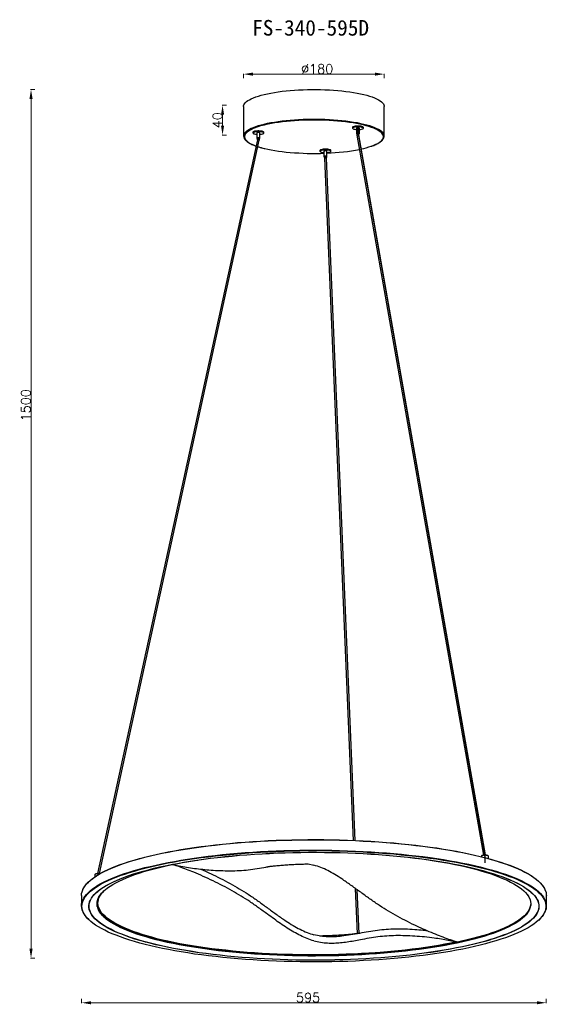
# Model space of a CAD drawing. Header units: inches. Extents: x -1085 to 629, y -44 to 1216.
# Tile 2 of 2: x -45 to 629, y -44 to 1216. Entities that reach past the tile are written whole.
import ezdxf

# ---------------------------------------------------------------- set-up
doc = ezdxf.new("R2010")
doc.units = ezdxf.units.IN
doc.header["$MEASUREMENT"] = 0
doc.layers.add('标注线', color=3, linetype='Continuous', lineweight=9)
doc.styles.add('romand', font='romand.shx')
doc.styles.get("Standard").update_dxf_attribs({"font": 'txt', "bigfont": 'gbcbig.shx'})
doc.dimstyles.new('副本 (2) (2) 1-1尺寸界线', dxfattribs={"dimtxt": 4, "dimasz": 4, "dimexe": 0.618, "dimexo": 0.618, "dimgap": 0.618, "dimtad": 1, "dimtoh": 1, "dimdsep": 46, "dimtxsty": 'romand', "dimcen": 0, "dimclrd": 3, "dimclre": 3, "dimclrt": 6, "dimadec": 0, "dimazin": 2, "dimtfac": 1, "dimtofl": 0, "dimtmove": 0, "dimatfit": 3, "dimfxl": 0, "dimlwd": 13, "dimlwe": 13, "dimarcsym": 0})

# ---------------------------------------------------------------- blocks, each defined once
blk = doc.blocks.new('*D12')
at = {"color": 3, "lineweight": 13}
for p, q in [((241.7, 1141.2), (241.7, 1146.8)), ((421.7, 1141.2), (421.7, 1146.8)), ((253.7, 1146.2), (409.7, 1146.2))]:
    blk.add_line(p, q, dxfattribs=at)
at = {"color": 3}
for points in [[(253.7, 1148.2), (253.7, 1144.2), (241.7, 1146.2)], [(409.7, 1148.2), (409.7, 1144.2), (421.7, 1146.2)]]:
    blk.add_solid(points, dxfattribs=at)
at = {"layer": 'Defpoints', "color": 0}
for p in [(421.7, 1146.2), (241.7, 1104.9), (421.7, 1104.9)]:
    blk.add_point(p, dxfattribs=at)
at = {"color": 6, "insert": (335.8, 1152.8), "char_height": 12, "attachment_point": 5, "style": 'romand'}
blk.add_mtext('%%C180', dxfattribs=at)
blk = doc.blocks.new('*D13')
at = {"color": 3, "lineweight": 13}
for p, q in [((-25.5, 1126.5), (-31.1, 1126.5)), ((-30.5, 1114.5), (-30.5, 26.8)), ((-25.5, 14.8), (-31.1, 14.8))]:
    blk.add_line(p, q, dxfattribs=at)
at = {"color": 3}
for points in [[(-32.5, 1114.5), (-28.5, 1114.5), (-30.5, 1126.5)], [(-32.5, 26.8), (-28.5, 26.8), (-30.5, 14.8)]]:
    blk.add_solid(points, dxfattribs=at)
at = {"layer": 'Defpoints', "color": 0}
for p in [(334.6, 1126.5), (-30.5, 14.8), (224.7, 14.8)]:
    blk.add_point(p, dxfattribs=at)
at = {"color": 6, "insert": (-37.1, 722.4), "char_height": 12, "attachment_point": 5, "rotation": 90, "style": 'romand'}
blk.add_mtext('1500', dxfattribs=at)
blk = doc.blocks.new('*D14')
at = {"color": 3, "lineweight": 13}
for p, q in [((219.7, 1106.3), (214.1, 1106.3)), ((214.7, 1094.3), (214.7, 1080.1)), ((219.7, 1068.1), (214.1, 1068.1))]:
    blk.add_line(p, q, dxfattribs=at)
at = {"color": 3}
for points in [[(212.7, 1094.3), (216.7, 1094.3), (214.7, 1106.3)], [(212.7, 1080.1), (216.7, 1080.1), (214.7, 1068.1)]]:
    blk.add_solid(points, dxfattribs=at)
at = {"layer": 'Defpoints', "color": 0}
for p in [(241.9, 1106.3), (214.7, 1068.1), (241.9, 1068.1)]:
    blk.add_point(p, dxfattribs=at)
at = {"color": 6, "insert": (208.1, 1087.2), "char_height": 12, "attachment_point": 5, "rotation": 90, "style": 'romand'}
blk.add_mtext('40', dxfattribs=at)
blk = doc.blocks.new('*D15')
at = {"color": 3, "lineweight": 13}
for p, q in [((34.3, -37.3), (34.3, -42.9)), ((629.1, -37.3), (629.1, -42.9)), ((46.3, -42.3), (617.1, -42.3))]:
    blk.add_line(p, q, dxfattribs=at)
at = {"color": 3}
for points in [[(46.3, -40.3), (46.3, -44.3), (34.3, -42.3)], [(617.1, -40.3), (617.1, -44.3), (629.1, -42.3)]]:
    blk.add_solid(points, dxfattribs=at)
at = {"layer": 'Defpoints', "color": 0}
for p in [(34.3, 82.9), (629.1, 83), (629.1, -42.3)]:
    blk.add_point(p, dxfattribs=at)
at = {"color": 6, "insert": (324.2, -35.7), "char_height": 12, "attachment_point": 5, "style": 'romand'}
blk.add_mtext('595', dxfattribs=at)

msp = doc.modelspace()

# ---------------------------------------------------------------- linework, layer by layer
at = {"color": 7, "linetype": 'Continuous', "lineweight": 25}
for p, q in [((241.7, 1104.9), (241.7, 1067.1)), ((421.7, 1067.1), (421.7, 1104.9)), ((253.6, 1071.8), (253.6, 1070.9)), ((267.6, 1070.9), (267.6, 1071.8)), ((381, 1078), (381, 1077)), ((386, 1077), (386, 1070.2)), ((390, 1070.2), (390, 1077)), ((395, 1077), (395, 1078)), ((259.3, 1062.3), (54.7, 123)), ((57.3, 123), (261.7, 1061.8)), ((258.6, 1070.9), (258.6, 1064.1)), ((259.4, 1064.1), (259.4, 1063.1)), ((261.9, 1063.1), (261.9, 1064.1)), ((262.6, 1064.1), (262.6, 1070.9)), ((386.7, 1070.2), (386.7, 1069.2)), ((386.8, 1068), (548.8, 146.8)), ((389.2, 1069.2), (389.2, 1070.2)), ((551.4, 146.9), (389.3, 1068.4)), ((339.4, 1048.5), (339.4, 1047.5)), ((344.4, 1047.5), (344.4, 1040.7)), ((348.4, 1040.7), (348.4, 1047.5)), ((353.4, 1047.5), (353.4, 1048.5)), ((345.2, 1040.7), (345.2, 1039.7)), ((345.2, 1038.6), (382, 165.5)), ((347.7, 1039.7), (347.7, 1040.7)), ((384.5, 165.4), (347.7, 1038.7)), ((546, 145.4), (546, 144.7)), ((546.6, 146.2), (546.2, 145.7)), ((554.9, 145.7), (554.4, 146.2)), ((554.4, 146.2), (554.4, 146.2)), ((555, 142.3), (555, 145.4)), ((324.1, 135.4), (331.7, 133.8)), ((51, 121.6), (51, 118.7)), ((51.6, 122.3), (51.1, 121.9)), ((384.6, 104.1), (387.1, 46.1)), ((389.6, 46.5), (387.2, 102.2)), ((34.2, 95), (34.2, 81.7)), ((629.2, 81.7), (629.2, 95)), ((42.3, 64.9), (42.9, 64.4)), ((515.2, 35.3), (514.3, 35.5))]:
    msp.add_line(p, q, dxfattribs=at)
at = {"color": 7, "linetype": 'Continuous'}
for p, q in [((388, 1077), (388, 1070.7)), ((388.1, 1069.7), (550.4, 146.4)), ((550.5, 145.4), (550.5, 136.7))]:
    msp.add_line(p, q, dxfattribs=at)
at = {"color": 8, "linetype": 'Continuous', "lineweight": 25}
msp.add_line((116.1, 35.3), (115.4, 35.6), dxfattribs=at)
at = {"color": 7, "linetype": 'Continuous', "lineweight": 25, "flags": 128}
for points in [[(272.2, 1121.1), (276.6, 1122), (281.2, 1122.8), (285.9, 1123.5), (290.9, 1124.2), (296, 1124.7), (301.3, 1125.2), (306.6, 1125.7), (312.1, 1126), (317.7, 1126.2), (323.3, 1126.4), (328.9, 1126.5), (334.6, 1126.5), (340.2, 1126.4), (345.8, 1126.2), (351.4, 1126), (356.9, 1125.6), (362.2, 1125.2), (367.5, 1124.7), (372.6, 1124.1), (377.6, 1123.5), (382.3, 1122.8), (386.9, 1122), (391.3, 1121.1), (395.4, 1120.2), (399.2, 1119.2), (402.8, 1118.1), (406.2, 1117), (409.2, 1115.9), (411.9, 1114.7), (414.3, 1113.5), (416.4, 1112.2), (418.1, 1110.9), (419.5, 1109.6), (420.6, 1108.3), (421.3, 1106.9), (421.6, 1105.6), (421.7, 1104.9)], [(241.7, 1104.9), (241.7, 1105.6), (242.1, 1107), (242.8, 1108.3), (243.9, 1109.7), (245.3, 1111), (247, 1112.3), (249.1, 1113.5), (251.5, 1114.7), (254.3, 1115.9), (257.3, 1117.1), (260.6, 1118.2), (264.2, 1119.2), (268.1, 1120.2), (272.2, 1121.1)], [(411.2, 1075.7), (411, 1075.8), (408.3, 1076.9), (405.3, 1078.1), (402, 1079.2), (398.5, 1080.2), (394.7, 1081.2), (390.6, 1082.1), (386.3, 1082.9), (381.8, 1083.7), (377.1, 1084.5), (372.2, 1085.1), (367.1, 1085.7), (361.9, 1086.2), (356.6, 1086.6), (351.2, 1086.9), (345.7, 1087.2), (340.1, 1087.3), (334.6, 1087.4), (329, 1087.4), (323.4, 1087.3), (317.8, 1087.2), (312.3, 1086.9), (306.9, 1086.6), (301.6, 1086.2), (296.4, 1085.7), (291.3, 1085.1), (286.4, 1084.5), (281.7, 1083.8), (277.2, 1083), (272.9, 1082.1)], [(267.6, 1071.8), (267.5, 1072.1), (267.2, 1072.4), (266.4, 1072.8), (265.4, 1073.1), (264.2, 1073.3), (262.8, 1073.4), (261.2, 1073.5), (259.7, 1073.5), (258.1, 1073.4), (256.7, 1073.2), (255.5, 1073), (254.6, 1072.7), (253.9, 1072.4), (253.6, 1072), (253.6, 1071.8)], [(264.5, 1069.5), (265.7, 1069.7), (266.6, 1070), (267.3, 1070.4), (267.6, 1070.7), (267.5, 1071.1), (267.2, 1071.5), (266.4, 1071.8), (265.4, 1072.1), (264.2, 1072.3), (262.8, 1072.5), (261.2, 1072.5), (259.7, 1072.5), (258.1, 1072.4), (256.7, 1072.3), (255.5, 1072), (254.6, 1071.7), (253.9, 1071.4), (253.6, 1071), (253.7, 1070.6), (254.1, 1070.3), (254.8, 1069.9), (255.8, 1069.7), (257, 1069.4), (258.5, 1069.3), (258.6, 1069.3)], [(262.6, 1070.9), (262.6, 1071), (262.3, 1071.1), (261.7, 1071.3), (261, 1071.3), (260.2, 1071.3), (259.5, 1071.3), (259, 1071.1), (258.7, 1071), (258.6, 1070.9)], [(395, 1078), (395, 1078.1), (394.7, 1078.5), (394.1, 1078.8), (393.2, 1079.1), (392, 1079.4), (390.6, 1079.5), (389.1, 1079.6), (387.5, 1079.7), (386, 1079.6), (384.6, 1079.4), (383.3, 1079.2), (382.2, 1078.9), (381.5, 1078.6), (381.1, 1078.2), (381, 1078)], [(390, 1075.4), (391.4, 1075.5), (392.7, 1075.8), (393.7, 1076), (394.5, 1076.4), (394.9, 1076.7), (395, 1077.1), (394.7, 1077.5), (394.1, 1077.8), (393.2, 1078.1), (392, 1078.4), (390.6, 1078.6), (389.1, 1078.7), (387.5, 1078.7), (386, 1078.6), (384.6, 1078.5), (383.3, 1078.2), (382.2, 1078), (381.5, 1077.6), (381.1, 1077.3), (381, 1076.9), (381, 1076.9)], [(381, 1076.9), (381.3, 1076.5), (381.9, 1076.2), (382.8, 1075.9), (384, 1075.6), (385.3, 1075.4), (386, 1075.4)], [(390, 1077), (390, 1077), (389.8, 1077.2), (389.3, 1077.4), (388.6, 1077.5), (387.9, 1077.5), (387.1, 1077.4), (386.5, 1077.3), (386.1, 1077.2), (386, 1077)], [(261.9, 1063.7), (262.3, 1063.8), (262.6, 1064), (262.6, 1064.2), (262.3, 1064.3), (261.7, 1064.5), (261, 1064.6), (260.2, 1064.6), (259.5, 1064.5), (259, 1064.3), (258.7, 1064.2), (258.7, 1064), (258.9, 1063.8), (259.4, 1063.7)], [(262.6, 1069.3), (263.1, 1069.3), (264.5, 1069.5)], [(389.2, 1069.8), (389.5, 1069.9), (389.9, 1070.1), (390, 1070.2), (389.8, 1070.4), (389.3, 1070.6), (388.6, 1070.7), (387.9, 1070.7), (387.1, 1070.6), (386.5, 1070.5), (386.1, 1070.4), (386, 1070.2)], [(268.3, 1051.1), (268.7, 1051), (272.8, 1050.1), (277.1, 1049.2), (281.6, 1048.5), (286.3, 1047.7), (291.2, 1047.1), (296.2, 1046.5), (301.4, 1046), (306.8, 1045.6), (312.2, 1045.3), (317.7, 1045), (323.2, 1044.8), (328.8, 1044.8), (334.4, 1044.8), (340, 1044.8), (344.4, 1045)], [(349.5, 1050), (348.1, 1050.1), (346.5, 1050.1), (345, 1050.1), (343.5, 1050), (342.1, 1049.8), (341, 1049.5), (340.2, 1049.2), (339.6, 1048.9), (339.4, 1048.5), (339.4, 1048.5)], [(349.5, 1049), (348.1, 1049.1), (346.5, 1049.2), (345, 1049.1), (343.5, 1049), (342.1, 1048.8), (341, 1048.5), (340.2, 1048.2), (339.6, 1047.9), (339.4, 1047.5), (339.6, 1047.1), (340.1, 1046.8), (340.9, 1046.5), (342, 1046.2), (343.3, 1046), (344.4, 1045.9)], [(347.3, 1047.9), (346.6, 1048), (345.8, 1047.9), (345.1, 1047.8), (344.6, 1047.7), (344.4, 1047.5), (344.4, 1047.5)], [(348.4, 1045.9), (349.4, 1046), (350.7, 1046.2), (351.8, 1046.4), (352.7, 1046.7), (353.2, 1047.1), (353.4, 1047.5), (353.3, 1047.8), (352.8, 1048.2), (352, 1048.5), (350.9, 1048.8), (349.5, 1049)], [(353.4, 1048.5), (353.3, 1048.8), (352.8, 1049.2), (352, 1049.5), (350.9, 1049.8), (349.5, 1050)], [(347.3, 1041.1), (346.6, 1041.2), (345.8, 1041.1), (345.1, 1041.1), (344.6, 1040.9), (344.4, 1040.7), (344.5, 1040.5), (344.9, 1040.4), (345.2, 1040.3)], [(347.7, 1040.3), (347.7, 1040.3), (348.2, 1040.5), (348.4, 1040.7), (348.3, 1040.8), (347.9, 1041), (347.3, 1041.1)], [(36, 102.4), (36, 102.6), (37.2, 105), (38.8, 107.4), (40.7, 109.8), (43, 112.2), (45.6, 114.6), (48.5, 116.9), (51.8, 119.2), (55.4, 121.5), (59.3, 123.8), (63.5, 126), (68.1, 128.2), (72.9, 130.4), (78.1, 132.5), (83.6, 134.5), (89.3, 136.5), (95.4, 138.5), (101.7, 140.4), (108.3, 142.3), (115.2, 144.1), (122.3, 145.9), (129.7, 147.6), (137.3, 149.2), (145.1, 150.8), (153.1, 152.3), (161.4, 153.7), (169.9, 155.1), (178.5, 156.4), (187.4, 157.6), (196.4, 158.7), (205.5, 159.8), (214.8, 160.8), (224.3, 161.7), (233.9, 162.6), (243.6, 163.4), (253.4, 164), (263.2, 164.6), (273.2, 165.2), (283.2, 165.6), (293.3, 166), (303.5, 166.2), (313.7, 166.4), (323.8, 166.5), (334, 166.6), (344.2, 166.5), (354.4, 166.3), (364.6, 166.1), (374.7, 165.8), (384.8, 165.4), (394.8, 164.9), (404.7, 164.4), (414.6, 163.7), (424.3, 163), (434, 162.2), (443.5, 161.3), (452.9, 160.4), (462.1, 159.3), (471.2, 158.2), (480.1, 157), (488.9, 155.8), (497.4, 154.4), (505.8, 153), (514, 151.6), (521.9, 150), (529.6, 148.4), (537.1, 146.8), (544.4, 145.1), (551.4, 143.3), (558.1, 141.4), (564.6, 139.5), (570.8, 137.6), (576.7, 135.6), (582.3, 133.6), (587.7, 131.5), (592.7, 129.4), (597.4, 127.2), (601.8, 125), (605.9, 122.7), (609.7, 120.5), (613.1, 118.2), (616.3, 115.8), (619, 113.5), (621.5, 111.1), (623.6, 108.7), (625.3, 106.3), (626.7, 103.9), (627.8, 101.4), (627.8, 101.3)], [(40.1, 94.7), (40.9, 95.7), (43.2, 98.1), (45.8, 100.5), (48.7, 102.8), (51.9, 105.1), (55.5, 107.4), (59.5, 109.7), (63.7, 111.9), (68.2, 114.1), (73.1, 116.2), (78.3, 118.4), (83.7, 120.4), (89.5, 122.4), (95.6, 124.4), (101.9, 126.3), (108.5, 128.2), (115.3, 130), (122.4, 131.8), (129.8, 133.4), (137.4, 135.1), (145.2, 136.6), (153.3, 138.1), (161.5, 139.6), (170, 141), (178.6, 142.2), (187.5, 143.5), (196.5, 144.6), (205.6, 145.7), (214.9, 146.7), (224.4, 147.6), (233.9, 148.5), (243.6, 149.2), (253.4, 149.9), (263.3, 150.5), (273.2, 151), (283.3, 151.5), (293.4, 151.8), (303.5, 152.1), (313.7, 152.3), (323.9, 152.4), (334, 152.4), (344.2, 152.4), (354.4, 152.2), (364.6, 152), (374.7, 151.7), (384.7, 151.3), (394.7, 150.8), (404.7, 150.2), (414.5, 149.6), (424.3, 148.9), (433.9, 148.1), (443.4, 147.2), (452.8, 146.2), (462, 145.2), (471.1, 144.1), (480, 142.9), (488.8, 141.7), (497.3, 140.3), (505.7, 138.9), (513.8, 137.5), (521.8, 135.9), (529.5, 134.3), (537, 132.7), (544.2, 130.9), (551.2, 129.2), (558, 127.3), (564.4, 125.4), (570.6, 123.5), (576.6, 121.5), (582.2, 119.5), (587.5, 117.4), (592.5, 115.3), (597.3, 113.1), (601.7, 110.9), (605.8, 108.6), (609.5, 106.4), (613, 104.1), (616.1, 101.7), (618.8, 99.4), (621.3, 97), (623.4, 94.6), (623.9, 94)], [(54.2, 81.1), (54.2, 81.2), (54, 83.6), (54.1, 86), (54.5, 88.3), (55.3, 90.7), (56.5, 93.1), (58, 95.4), (59.9, 97.8), (62.1, 100.1), (64.6, 102.4), (67.5, 104.7), (70.7, 106.9), (74.3, 109.1), (78.2, 111.3), (82.4, 113.5), (86.9, 115.6), (91.8, 117.7), (96.9, 119.7), (102.4, 121.7), (108.1, 123.6), (114.1, 125.5), (120.4, 127.3), (127, 129.1), (133.8, 130.8), (140.9, 132.5), (148.2, 134.1), (155.8, 135.6), (163.6, 137.1), (171.6, 138.5), (179.8, 139.9), (183, 140.4)], [(54.9, 100.2), (55.9, 101), (58.9, 103.3), (62.3, 105.6), (66, 107.8), (70.1, 110), (74.4, 112.2), (79.1, 114.3), (84, 116.4), (89.3, 118.5), (94.9, 120.5), (100.7, 122.5), (106.9, 124.4), (113.3, 126.2), (120, 128), (126.9, 129.8), (134.1, 131.4), (141.5, 133.1), (149.2, 134.6), (157, 136.1), (165.1, 137.6), (173.4, 138.9), (181.9, 140.2), (190.6, 141.4), (199.4, 142.6), (208.4, 143.6), (217.6, 144.6), (226.9, 145.5), (236.3, 146.4), (245.9, 147.1), (255.5, 147.8), (265.2, 148.4), (275, 148.9), (284.9, 149.4), (294.9, 149.7), (304.9, 150), (314.9, 150.2), (324.9, 150.3), (335, 150.3), (345, 150.2), (355, 150.1), (365, 149.8), (375, 149.5), (384.9, 149.1), (394.7, 148.6), (404.5, 148), (414.2, 147.4), (423.7, 146.7), (433.2, 145.8), (442.6, 145), (451.8, 144), (460.8, 142.9), (469.7, 141.8), (478.4, 140.6), (487, 139.4), (495.4, 138), (503.5, 136.6), (511.5, 135.2), (519.2, 133.6), (526.7, 132), (534, 130.4), (541, 128.6), (547.8, 126.8), (554.3, 125), (560.5, 123.1), (566.5, 121.2), (572.1, 119.2), (577.5, 117.2), (582.6, 115.1), (587.4, 113), (591.8, 110.8), (596, 108.6), (599.8, 106.4), (603.3, 104.1), (606.4, 101.8), (609.3, 99.5), (609.5, 99.3)], [(76.9, 113.5), (78.8, 114.3), (83.8, 116.4), (89.1, 118.5), (94.6, 120.5), (100.5, 122.5), (106.7, 124.4), (113.1, 126.2), (119.8, 128), (126.7, 129.8), (133.9, 131.5), (141.3, 133.1), (149, 134.6), (156.9, 136.1), (165, 137.6), (173.3, 138.9), (181.8, 140.2), (190.5, 141.4), (199.3, 142.6), (208.3, 143.7), (217.5, 144.7), (226.8, 145.6), (236.2, 146.4), (245.8, 147.2), (255.4, 147.8), (265.2, 148.4), (275, 149), (284.9, 149.4), (294.8, 149.7), (304.8, 150), (314.9, 150.2), (324.9, 150.3), (335, 150.3), (345, 150.2), (355.1, 150.1), (365.1, 149.8), (375, 149.5), (384.9, 149.1), (394.8, 148.6), (404.6, 148.1), (414.3, 147.4), (423.8, 146.7), (433.3, 145.9), (442.7, 145), (451.9, 144), (460.9, 143), (469.8, 141.8), (478.6, 140.7), (487.1, 139.4), (495.5, 138), (503.7, 136.6), (511.7, 135.2), (519.4, 133.6), (526.9, 132), (534.2, 130.4), (541.2, 128.6), (548, 126.9), (554.5, 125), (560.7, 123.1), (566.7, 121.2), (572.4, 119.2), (577.8, 117.2), (582.8, 115.1), (585.6, 113.9)], [(480.4, 140.4), (488.3, 139.1), (496.4, 137.7), (504.3, 136.3), (511.9, 134.8), (519.4, 133.2), (526.5, 131.6), (533.5, 129.9), (540.2, 128.1), (546.6, 126.3), (552.7, 124.4), (558.6, 122.5), (564.2, 120.5), (569.4, 118.5), (574.4, 116.5), (579.1, 114.4), (583.4, 112.2), (587.4, 110.1), (591.1, 107.9), (594.5, 105.6), (597.5, 103.4), (600.2, 101.1), (602.6, 98.8), (604.6, 96.4), (606.3, 94.1), (607.6, 91.7), (608.5, 89.4), (609.1, 87), (609.4, 84.6), (609.3, 82.2), (609.3, 82.1)], [(555, 145.4), (554.8, 145.7), (554.3, 146), (553.5, 146.3), (552.4, 146.4), (551.2, 146.5), (549.9, 146.5), (548.7, 146.4), (547.6, 146.3), (546.8, 146), (546.2, 145.8), (546, 145.5), (546, 145.4)], [(546.6, 146.2), (547, 146.4), (547.7, 146.6), (548.6, 146.8), (549.7, 146.9), (550.9, 146.9), (552.1, 146.8), (553.1, 146.7), (553.9, 146.4), (554.4, 146.2)], [(52.3, 122.4), (51.5, 122.1), (51.1, 121.8), (51, 121.6)], [(51.6, 122.3), (51.9, 122.5), (52.6, 122.8)], [(514.3, 35.5), (506.8, 34), (499.1, 32.5), (491.1, 31.1), (482.9, 29.8), (474.6, 28.5), (466, 27.3), (457.3, 26.2), (448.4, 25.2), (439.4, 24.2), (430.3, 23.3), (421, 22.5), (411.6, 21.8), (402.1, 21.2), (392.5, 20.6), (382.8, 20.1), (373.1, 19.7), (363.3, 19.4), (353.5, 19.2), (343.6, 19), (333.8, 19), (323.9, 19), (314, 19.1), (304.2, 19.3), (294.4, 19.6), (284.7, 19.9), (275, 20.4), (265.3, 20.9), (255.8, 21.5), (246.4, 22.2), (237, 23), (227.8, 23.8), (218.7, 24.8), (209.8, 25.8), (201, 26.8), (192.4, 28), (184, 29.2), (175.7, 30.5), (167.7, 31.9), (159.8, 33.3), (152.2, 34.8), (144.8, 36.4), (137.7, 38), (130.7, 39.7), (124.1, 41.5), (117.7, 43.3), (111.6, 45.1), (105.8, 47), (100.2, 49), (95, 51), (90, 53.1), (85.4, 55.1), (81, 57.3), (77, 59.4), (73.4, 61.6), (70, 63.9), (67, 66.1), (64.3, 68.4), (61.9, 70.7), (59.9, 73), (58.3, 75.3), (57, 77.7), (56, 80), (55.4, 82.4), (55.2, 84.8), (55.3, 87.1), (55.7, 89.5), (56.5, 91.9), (57.7, 94.2), (59.2, 96.6), (61.1, 98.9), (63.2, 101.2)], [(42.2, 65.3), (40.5, 67.1), (38.6, 69.5), (37, 71.9), (35.8, 74.3), (34.9, 76.7), (34.4, 79.2), (34.2, 81.6), (34.3, 84.1), (34.9, 86.5), (35.7, 89), (37, 91.4), (38.5, 93.8), (40.4, 96.2), (42.1, 98.1)], [(123.3, 40.4), (116.9, 42.2), (110.8, 44.1), (104.9, 46), (99.4, 48), (94.1, 50), (89.1, 52), (84.5, 54.1), (80.1, 56.3), (76.1, 58.4), (72.4, 60.6), (69, 62.9), (66, 65.1), (63.3, 67.4), (61, 69.7), (59, 72.1), (57.3, 74.4), (56, 76.8), (55, 79.1), (54.4, 81.5), (54.2, 83.9), (54.3, 86.3), (54.7, 88.6), (55.5, 91), (56.7, 93.4), (58.2, 95.7), (58.9, 96.6)], [(604.4, 96.6), (606, 94.4), (607.3, 92), (608.3, 89.6), (608.9, 87.3), (609.2, 84.9), (609.1, 82.5), (608.6, 80.1), (607.8, 77.8), (606.6, 75.4), (605.1, 73.1), (603.3, 70.7), (601.1, 68.4), (598.5, 66.1), (595.6, 63.8), (592.4, 61.6), (588.9, 59.4), (585, 57.2), (580.8, 55), (576.2, 52.9), (571.4, 50.9), (566.3, 48.8), (560.8, 46.8), (555.1, 44.9), (549.1, 43), (542.8, 41.2), (536.2, 39.4), (529.4, 37.7), (522.3, 36), (515, 34.4), (507.4, 32.9), (499.7, 31.4), (491.7, 30), (483.5, 28.7), (475.1, 27.4), (466.5, 26.2), (457.8, 25.1), (448.9, 24.1), (439.8, 23.1), (430.6, 22.2), (421.3, 21.4), (411.9, 20.7), (402.3, 20), (392.7, 19.5), (383, 19), (373.3, 18.6), (363.4, 18.3), (353.6, 18), (343.7, 17.9), (333.8, 17.8), (323.9, 17.9), (314, 18), (304.1, 18.2), (294.3, 18.4), (284.5, 18.8), (274.8, 19.2), (265.1, 19.8), (255.5, 20.4), (246, 21.1), (236.7, 21.8), (227.4, 22.7), (218.3, 23.6), (209.4, 24.6), (200.5, 25.7), (191.9, 26.9), (183.4, 28.1), (175.1, 29.4), (167.1, 30.8), (159.2, 32.2), (151.6, 33.8), (144.1, 35.3), (137, 37), (130, 38.7), (123.3, 40.4)], [(620.6, 98.7), (621.8, 97.5), (623.9, 95.1), (625.6, 92.7), (627, 90.3), (628.1, 87.8), (628.8, 85.4), (629.1, 83), (629.1, 80.5), (628.8, 78.1), (628.1, 75.6), (627, 73.2), (625.7, 70.7), (623.9, 68.3), (621.8, 65.9), (620.7, 64.8)], [(123.3, 41), (116.9, 42.8), (110.8, 44.7), (104.9, 46.6), (99.4, 48.6), (94.1, 50.6), (89.1, 52.6), (84.5, 54.7), (80.1, 56.9), (76.1, 59.1), (72.4, 61.3), (69, 63.5), (66, 65.8), (63.3, 68), (61, 70.3), (59, 72.7), (57.3, 75), (56, 77.4), (55, 79.7), (54.4, 82.1), (54.2, 84.5), (54.2, 84.7)], [(609.2, 84.7), (609.1, 83.1), (608.6, 80.7), (607.8, 78.4), (606.6, 76), (605.1, 73.7), (603.3, 71.3), (601.1, 69), (598.5, 66.7), (595.6, 64.5), (592.4, 62.2), (588.9, 60), (585, 57.8), (580.8, 55.7), (576.2, 53.5), (571.4, 51.5), (566.3, 49.4), (560.8, 47.4), (555.1, 45.5), (549.1, 43.6), (542.8, 41.8), (536.2, 40), (529.4, 38.3), (522.3, 36.6), (515, 35), (507.4, 33.5), (499.7, 32), (491.7, 30.6), (483.5, 29.3), (475.1, 28), (466.5, 26.8), (457.8, 25.7), (448.9, 24.7), (439.8, 23.7), (430.6, 22.8), (421.3, 22), (411.9, 21.3), (402.3, 20.6), (392.7, 20.1), (383, 19.6), (373.3, 19.2), (363.4, 18.9), (353.6, 18.6), (343.7, 18.5), (333.8, 18.4), (323.9, 18.5), (314, 18.6), (304.1, 18.8), (294.3, 19), (284.5, 19.4), (274.8, 19.9), (265.1, 20.4), (255.5, 21), (246, 21.7), (236.7, 22.5), (227.4, 23.3), (218.3, 24.2), (209.4, 25.2), (200.5, 26.3), (191.9, 27.5), (183.4, 28.7), (175.1, 30), (167.1, 31.4), (159.2, 32.9), (151.6, 34.4), (144.1, 35.9), (137, 37.6), (130, 39.3), (123.3, 41)], [(108.7, 34.1), (102.1, 36), (95.8, 37.9), (89.7, 39.9), (83.9, 41.9), (78.5, 44), (73.3, 46.1), (68.4, 48.2), (63.8, 50.4), (59.6, 52.6), (55.7, 54.9), (52.1, 57.2), (48.8, 59.5), (45.9, 61.8), (43.3, 64.2)], [(123.2, 40.1), (116.8, 41.9), (110.6, 43.8), (104.8, 45.7), (99.2, 47.7), (93.9, 49.7), (88.9, 51.7), (84.3, 53.8), (79.9, 56), (75.9, 58.1), (72.2, 60.4), (68.8, 62.6), (65.8, 64.9), (63.1, 67.1), (60.8, 69.4), (58.8, 71.8), (57.2, 73.9)], [(123.1, 41.3), (116.7, 43.1), (110.6, 44.9), (104.8, 46.8), (99.2, 48.8), (94, 50.8), (89, 52.8), (84.4, 54.9), (80.1, 57), (76, 59.2), (72.3, 61.4), (69, 63.6), (65.9, 65.9), (63.2, 68.1), (62.7, 68.6)], [(619, 63.1), (618.9, 63.1), (616.2, 60.7), (613.1, 58.4), (609.6, 56.1), (605.9, 53.8), (601.8, 51.6), (597.4, 49.4), (592.7, 47.2), (587.7, 45.1), (582.4, 43), (576.8, 41), (570.9, 39), (564.7, 37), (558.2, 35.1), (551.5, 33.3), (544.5, 31.5), (537.3, 29.8), (529.8, 28.1), (522.1, 26.5), (514.1, 25), (506, 23.5), (497.6, 22.1), (489.1, 20.8), (480.3, 19.5), (471.4, 18.3), (462.3, 17.2), (453.1, 16.2), (443.7, 15.2), (434.2, 14.4), (424.6, 13.5), (414.8, 12.8), (405, 12.2), (395.1, 11.6), (385.1, 11.1), (375, 10.7), (364.9, 10.4), (354.8, 10.2), (344.6, 10), (334.4, 10), (324.2, 10), (314, 10.1), (303.8, 10.3), (293.7, 10.6), (283.6, 10.9), (273.6, 11.3), (263.6, 11.9), (253.7, 12.5), (244, 13.2), (234.3, 13.9), (224.7, 14.8), (215.2, 15.7), (205.9, 16.7), (196.8, 17.7), (187.8, 18.9), (178.9, 20.1), (170.3, 21.4), (161.8, 22.8), (153.6, 24.2), (145.5, 25.7), (137.7, 27.3), (130.1, 28.9), (122.7, 30.6), (115.6, 32.3), (108.7, 34.1)], [(600.7, 68.6), (600.5, 68.5), (597.9, 66.2), (594.9, 64), (591.6, 61.7), (587.9, 59.5), (583.9, 57.4), (579.7, 55.3), (575.1, 53.2), (570.1, 51.1), (564.9, 49.1), (559.4, 47.1), (553.7, 45.2), (547.6, 43.4), (541.2, 41.5), (534.6, 39.8), (527.8, 38.1), (520.7, 36.5), (513.3, 34.9), (505.8, 33.4), (498, 31.9), (490, 30.5), (481.8, 29.2), (473.4, 28), (464.8, 26.8), (456.1, 25.7), (447.2, 24.7), (438.1, 23.7), (429, 22.9), (419.7, 22.1), (410.2, 21.4), (400.7, 20.7), (391.1, 20.2), (381.5, 19.7), (371.7, 19.4), (362, 19.1), (352.1, 18.8), (342.3, 18.7), (332.4, 18.7), (322.6, 18.7), (312.7, 18.8), (302.9, 19), (293.1, 19.3), (283.4, 19.7), (273.7, 20.1), (264.1, 20.7), (254.6, 21.3), (245.2, 22), (235.8, 22.7), (226.6, 23.6), (217.6, 24.5), (208.7, 25.5), (199.9, 26.6), (191.3, 27.8), (182.9, 29), (174.7, 30.3), (166.6, 31.7), (158.8, 33.1), (151.2, 34.6), (143.8, 36.2), (136.7, 37.8), (129.8, 39.5), (123.1, 41.3)], [(604.8, 72.1), (603.5, 70.4), (601.3, 68.1), (598.7, 65.8), (595.8, 63.6), (592.6, 61.3), (589.1, 59.1), (585.2, 56.9), (581, 54.7), (576.4, 52.6), (571.6, 50.6), (566.4, 48.5), (561, 46.5), (555.3, 44.6), (549.2, 42.7), (542.9, 40.9), (536.4, 39.1), (529.5, 37.4), (522.5, 35.7), (515.1, 34.1), (507.6, 32.6), (499.8, 31.1), (491.8, 29.7), (483.6, 28.3), (475.2, 27.1), (466.6, 25.9), (457.9, 24.8), (449, 23.7), (439.9, 22.8), (430.7, 21.9), (421.4, 21.1), (411.9, 20.3), (402.4, 19.7), (392.8, 19.1), (383.1, 18.6), (373.3, 18.2), (363.5, 17.9), (353.6, 17.7), (343.7, 17.6), (333.8, 17.5), (323.9, 17.5), (314, 17.6), (304.1, 17.8), (294.2, 18.1), (284.4, 18.5), (274.7, 18.9), (265, 19.4), (255.5, 20.1), (246, 20.7), (236.6, 21.5), (227.4, 22.4), (218.2, 23.3), (209.3, 24.3), (200.4, 25.4), (191.8, 26.6), (183.3, 27.8), (175, 29.1), (166.9, 30.5), (159.1, 31.9), (151.4, 33.4), (144, 35), (136.8, 36.6), (129.9, 38.3), (123.2, 40.1)], [(558.1, 38.5), (556.7, 38), (550.3, 36.2), (543.6, 34.4), (536.6, 32.6), (529.5, 30.9), (522, 29.3), (514.4, 27.8), (506.5, 26.3), (498.4, 24.8), (490.1, 23.5), (481.6, 22.2), (472.9, 21), (464, 19.8), (455, 18.7), (445.9, 17.8), (436.6, 16.8), (427.1, 16), (417.6, 15.2), (407.9, 14.6), (398.2, 14), (388.4, 13.4), (378.5, 13), (368.5, 12.7), (358.5, 12.4), (348.5, 12.2), (338.4, 12.1), (328.4, 12.1), (318.3, 12.2), (308.3, 12.3), (298.3, 12.6), (288.3, 12.9), (278.4, 13.3), (268.5, 13.8), (258.8, 14.3), (249.1, 15), (239.5, 15.7), (230, 16.5), (220.7, 17.4), (211.5, 18.4), (202.4, 19.4), (193.5, 20.6), (184.8, 21.8), (176.2, 23), (167.8, 24.4), (159.7, 25.8), (151.7, 27.2), (143.9, 28.8), (136.4, 30.4), (129.2, 32), (122.1, 33.8), (116.1, 35.3)]]:
    msp.add_lwpolyline(points, dxfattribs=at)
at = {"color": 8, "linetype": 'Continuous', "lineweight": 25, "flags": 128}
for points in [[(272.2, 1083.3), (276.6, 1084.1), (281.2, 1084.9), (285.9, 1085.7), (290.9, 1086.3), (296, 1086.9), (301.3, 1087.4), (306.6, 1087.8), (312.1, 1088.1), (317.7, 1088.4), (323.3, 1088.6), (328.9, 1088.6), (334.6, 1088.6), (340.2, 1088.6), (345.8, 1088.4), (351.4, 1088.1), (356.9, 1087.8), (362.2, 1087.4), (367.5, 1086.9), (372.6, 1086.3), (377.6, 1085.6), (382.3, 1084.9), (386.9, 1084.1), (391.3, 1083.2), (395.4, 1082.3), (399.2, 1081.3), (402.8, 1080.3), (406.2, 1079.2), (409.2, 1078), (411.9, 1076.8), (414.3, 1075.6), (416.4, 1074.4), (418.1, 1073.1), (419.5, 1071.8), (420.6, 1070.4), (421.3, 1069.1), (421.3, 1069)], [(242, 1069), (242.1, 1069.1), (242.8, 1070.5), (243.9, 1071.8), (245.3, 1073.1), (247, 1074.4), (249.1, 1075.7), (251.5, 1076.9), (254.3, 1078.1), (257.3, 1079.2), (260.6, 1080.3), (264.2, 1081.4), (268.1, 1082.3), (272.2, 1083.3)], [(254.1, 1076.6), (252.4, 1075.8), (250, 1074.6), (248, 1073.3), (246.2, 1072.1), (244.8, 1070.8), (243.8, 1069.5), (243.1, 1068.1), (242.7, 1066.8), (242.7, 1065.4), (243.1, 1064.1), (243.8, 1062.8), (244.8, 1061.5), (246.2, 1060.2), (247.9, 1058.9), (250, 1057.6), (252.3, 1056.4), (255, 1055.2), (257.5, 1054.3)], [(404.9, 1054), (405.2, 1054.1), (408.2, 1055.2), (410.9, 1056.4), (413.3, 1057.6), (415.4, 1058.8), (417.1, 1060.1), (418.5, 1061.4), (419.6, 1062.7), (420.3, 1064.1), (420.6, 1065.4), (420.6, 1066.7), (420.3, 1068.1), (419.6, 1069.4), (418.5, 1070.7), (417.2, 1072), (415.4, 1073.3), (413.4, 1074.6), (411.2, 1075.7)], [(259.3, 1062.3), (259.3, 1062.4), (259.6, 1062.5), (260, 1062.5), (260.4, 1062.5), (260.9, 1062.3), (261.3, 1062.2), (261.6, 1062), (261.7, 1061.8), (261.7, 1061.8)], [(259.4, 1063.1), (259.4, 1063.2), (259.7, 1063.3), (260.1, 1063.4), (260.5, 1063.4), (261, 1063.4), (261.4, 1063.3), (261.7, 1063.2), (261.9, 1063.1), (261.9, 1063.1)], [(386.7, 1069.2), (386.7, 1069.2), (386.9, 1069.3), (387.2, 1069.4), (387.6, 1069.5), (388.1, 1069.5), (388.5, 1069.5), (388.9, 1069.4), (389.2, 1069.3), (389.2, 1069.2)], [(386.8, 1068), (386.8, 1068), (387, 1068.2), (387.2, 1068.4), (387.7, 1068.6), (388.1, 1068.7), (388.6, 1068.7), (389, 1068.6), (389.2, 1068.5), (389.3, 1068.4)], [(345.2, 1039.7), (345.2, 1039.8), (345.4, 1039.9), (345.7, 1039.9), (346.2, 1040)], [(346.2, 1040), (346.7, 1040), (347.1, 1039.9), (347.5, 1039.9), (347.7, 1039.8), (347.7, 1039.7)], [(34.2, 95), (34.3, 97.4), (34.9, 99.8), (35.7, 102.3), (37, 104.7), (38.5, 107.1), (40.4, 109.5), (42.7, 111.9), (45.3, 114.3), (48.2, 116.6), (51.5, 119), (55.1, 121.3), (59, 123.5), (63.2, 125.7), (67.8, 127.9), (72.7, 130.1), (77.9, 132.2), (83.3, 134.3), (89.1, 136.3), (95.2, 138.3), (101.5, 140.2), (108.1, 142.1), (115, 143.9), (122.1, 145.6), (129.5, 147.3), (137.1, 149), (144.9, 150.5), (153, 152), (161.2, 153.5), (169.7, 154.8), (178.4, 156.1), (187.2, 157.4), (196.2, 158.5), (205.4, 159.6), (214.7, 160.6), (224.2, 161.5), (233.8, 162.4), (243.5, 163.1), (253.3, 163.8), (263.2, 164.4), (273.1, 164.9), (283.2, 165.4), (293.3, 165.7), (303.4, 166), (313.6, 166.2), (323.8, 166.3), (334.1, 166.3), (344.3, 166.3), (354.5, 166.1), (364.6, 165.9), (374.8, 165.6), (384.8, 165.2), (394.9, 164.7), (404.8, 164.1), (414.7, 163.5), (424.4, 162.8), (434.1, 162), (443.6, 161.1), (453, 160.1), (462.2, 159.1), (471.3, 158), (480.3, 156.8), (489, 155.5), (497.6, 154.2), (506, 152.8), (514.2, 151.3), (522.1, 149.8), (529.8, 148.2), (537.3, 146.5), (544.6, 144.8), (551.6, 143), (558.4, 141.2), (564.8, 139.3), (571, 137.4), (577, 135.4), (582.6, 133.3), (587.9, 131.2), (593, 129.1), (597.7, 126.9), (602.1, 124.7), (606.2, 122.5), (610, 120.2), (613.4, 117.9), (616.5, 115.6), (619.3, 113.2), (621.8, 110.8), (623.9, 108.4), (625.6, 106), (627, 103.6), (628.1, 101.1), (628.8, 98.7), (629.1, 96.3), (629.2, 95)], [(42.1, 98.1), (42.7, 98.6), (45.3, 101), (48.2, 103.3), (51.5, 105.7), (55.1, 108), (59, 110.2), (63.2, 112.4), (67.8, 114.6), (72.7, 116.8), (77.9, 118.9), (83.3, 121), (89.1, 123), (95.2, 125), (101.5, 126.9), (108.1, 128.8), (115, 130.6), (122.1, 132.3), (129.5, 134), (137.1, 135.7), (144.9, 137.2), (153, 138.7), (161.2, 140.2), (169.7, 141.5), (178.4, 142.8), (187.2, 144.1), (196.2, 145.2), (205.4, 146.3), (214.7, 147.3), (224.2, 148.2), (233.8, 149.1), (243.5, 149.8), (253.3, 150.5), (263.2, 151.1), (273.1, 151.6), (283.2, 152.1), (293.3, 152.4), (303.4, 152.7), (313.6, 152.9), (323.8, 153), (334.1, 153), (344.3, 153), (354.5, 152.8), (364.6, 152.6), (374.8, 152.3), (384.8, 151.9), (394.9, 151.4), (404.8, 150.8), (414.7, 150.2), (424.4, 149.5), (434.1, 148.7), (443.6, 147.8), (453, 146.8), (462.2, 145.8), (471.3, 144.7), (480.3, 143.5), (489, 142.2), (497.6, 140.9), (506, 139.5), (514.2, 138), (522.1, 136.5), (529.8, 134.9), (537.3, 133.2), (544.6, 131.5), (551.6, 129.7), (558.4, 127.9), (564.8, 126), (571, 124.1), (577, 122.1), (582.6, 120), (587.9, 117.9), (593, 115.8), (597.7, 113.6), (602.1, 111.4), (606.2, 109.2), (610, 106.9), (613.4, 104.6), (616.5, 102.3), (619.3, 99.9), (620.6, 98.7)], [(115.4, 35.6), (108.8, 37.4), (102.6, 39.3), (96.6, 41.2), (91, 43.2), (85.6, 45.3), (80.5, 47.3), (75.7, 49.5), (71.3, 51.6), (67.1, 53.8), (63.3, 56), (59.8, 58.3), (56.6, 60.6), (53.8, 62.9), (51.3, 65.3), (49.2, 67.6), (47.4, 70), (45.9, 72.4), (44.8, 74.8), (44, 77.2), (43.6, 79.6), (43.5, 82), (43.8, 84.4), (44.5, 86.8), (45.5, 89.2), (46.8, 91.6), (48.5, 94), (50.5, 96.3), (52.9, 98.7), (55.6, 101), (58.7, 103.3), (62.1, 105.6), (65.8, 107.8), (69.8, 110), (74.2, 112.2), (76.9, 113.5)], [(585.6, 113.9), (587.6, 112.9), (592.1, 110.8), (596.2, 108.6), (600, 106.4), (603.5, 104.1), (606.7, 101.8), (609.5, 99.5), (612, 97.2), (614.2, 94.8), (616, 92.4), (617.5, 90), (618.6, 87.6), (619.3, 85.2), (619.7, 82.8), (619.8, 80.4), (619.5, 78), (618.9, 75.6), (617.9, 73.2), (616.5, 70.8), (614.8, 68.4), (612.8, 66.1), (610.4, 63.7), (607.7, 61.4), (604.7, 59.1), (601.3, 56.8), (597.6, 54.6), (593.5, 52.4), (589.2, 50.2), (584.5, 48.1), (579.5, 46), (574.3, 43.9), (568.7, 41.9), (562.8, 39.9), (558.1, 38.5)], [(43.3, 64.2), (43.3, 64.2), (41, 66.6), (39.1, 69), (37.5, 71.4), (36.3, 73.8), (35.4, 76.3), (34.9, 78.7), (34.7, 81.2), (34.8, 83.6), (35.4, 86), (36.2, 88.5), (37.4, 90.9), (39, 93.3), (40.1, 94.7)], [(115.6, 35.6), (109.1, 37.5), (102.8, 39.4), (96.9, 41.3), (91.2, 43.3), (85.8, 45.3), (80.7, 47.4), (76, 49.5), (71.5, 51.7), (67.4, 53.9), (63.6, 56.1), (60.1, 58.4), (56.9, 60.7), (54.1, 63), (51.6, 65.3), (49.4, 67.7), (47.6, 70), (46.2, 72.4), (45.1, 74.8), (44.3, 77.2), (43.9, 79.6), (43.8, 82), (44.1, 84.4), (44.8, 86.8), (45.7, 89.2), (47.1, 91.6), (48.8, 94), (50.8, 96.4), (53.2, 98.7), (54.9, 100.2)], [(609.5, 99.3), (611.8, 97.2), (613.9, 94.8), (615.7, 92.5), (617.2, 90.1), (618.3, 87.7), (619, 85.3), (619.5, 82.9), (619.5, 80.5), (619.2, 78), (618.6, 75.6), (617.6, 73.2), (616.3, 70.9), (614.6, 68.5), (612.5, 66.1), (610.2, 63.8), (607.5, 61.5), (604.4, 59.2), (601, 56.9), (597.3, 54.6), (593.3, 52.4), (588.9, 50.3), (584.3, 48.1), (579.3, 46), (574, 44), (568.5, 42), (562.6, 40), (556.5, 38.1), (550.1, 36.3), (543.4, 34.5), (536.4, 32.7), (529.3, 31), (521.8, 29.4), (514.2, 27.9), (506.3, 26.4), (498.2, 24.9), (489.9, 23.6), (481.4, 22.3), (472.7, 21.1), (463.9, 19.9), (454.9, 18.8), (445.7, 17.9), (436.5, 16.9), (427, 16.1), (417.5, 15.3), (407.9, 14.7), (398.1, 14.1), (388.3, 13.6), (378.4, 13.1), (368.5, 12.8), (358.5, 12.5), (348.5, 12.3), (338.4, 12.2), (328.4, 12.2), (318.3, 12.3), (308.3, 12.4), (298.3, 12.7), (288.4, 13), (278.5, 13.4), (268.6, 13.9), (258.8, 14.4), (249.2, 15.1), (239.6, 15.8), (230.1, 16.6), (220.8, 17.5), (211.6, 18.5), (202.5, 19.5), (193.6, 20.7), (184.9, 21.8), (176.3, 23.1), (168, 24.4), (159.8, 25.9), (151.9, 27.3), (144.1, 28.9), (136.6, 30.5), (129.4, 32.1), (122.3, 33.9), (115.6, 35.6)], [(623.9, 94), (625.1, 92.2), (626.5, 89.8), (627.6, 87.4), (628.3, 84.9), (628.6, 82.5), (628.6, 80), (628.3, 77.6), (627.6, 75.1), (626.6, 72.7), (625.2, 70.3), (623.4, 67.9), (621.3, 65.5), (619, 63.1)]]:
    msp.add_lwpolyline(points, dxfattribs=at)
at = {"color": 7, "linetype": 'Continuous', "flags": 128}
for points in [[(388, 1070.7), (388, 1070.6), (388, 1070.5), (388, 1070.3), (388, 1070.2), (388, 1070.1), (388, 1070), (388, 1069.8), (388.1, 1069.7)], [(550.4, 146.4), (550.4, 146.3), (550.5, 146.2), (550.5, 146), (550.5, 145.9), (550.5, 145.8), (550.5, 145.7), (550.5, 145.5), (550.5, 145.4)]]:
    msp.add_lwpolyline(points, dxfattribs=at)
at = {"color": 7, "linetype": 'Continuous', "lineweight": 25}
for centre, radius, start, end in [((292.2, 982.4), 101.6, 100.9606, 112.0072), ((247.1, 1067.1), 5.43, 158.7531, 201.8891), ((386.9, 1071.1), 1.28, 226.5596, 263.9027), ((416.3, 1067.1), 5.38, 338.2217, 21.6312), ((347.5, 1046.7), 1.24, 40.0669, 97.648), ((338.1, 1314.8), 269.9, 272.1948, 281.0898), ((367.5, 1164.2), 116.4, 282.3535, 288.7377), ((55.5, 106.8), 15.9, 83.894, 101.7661), ((55.5, 108.8), 14.2, 81.1627, 101.7443)]:
    msp.add_arc(centre, radius, start, end, dxfattribs=at)
at = {"color": 8, "linetype": 'Continuous', "lineweight": 25}
for centre, radius, start, end in [((294.3, 1159.5), 111.5, 252.0383, 256.5394), ((346.2, 1032.1), 6.6, 90.1296, 98.9282), ((347.1, 1028.3), 10.4, 86.8684, 95.0925), ((74.4, 85.3), 20.6, 191.7093, 213.4384), ((588.1, 85.5), 21.5, 321.3854, 350.8465)]:
    msp.add_arc(centre, radius, start, end, dxfattribs=at)
at = {"color": 7, "linetype": 'Continuous', "lineweight": 25}
for points, knots in [([(242.2, 1064.7), (242.3, 1064.5), (242.5, 1063.7), (243.3, 1062.6), (244.4, 1061.3), (245.9, 1060), (247.7, 1058.7), (249.8, 1057.5), (252.2, 1056.3), (254.8, 1055.2), (256.6, 1054.5), (257.5, 1054.2)], [0, 0, 0, 0, 0.0598648, 0.1730808, 0.2899523, 0.4095893, 0.5305179, 0.651648, 0.7725016, 0.8930155, 1, 1, 1, 1]), ([(259.4, 1063.1), (259.4, 1062.9), (259.3, 1062.7), (259.3, 1062.4), (259.3, 1062.3)], [0, 0, 0, 0, 0.607808, 1, 1, 1, 1]), ([(261.7, 1061.8), (261.8, 1062), (261.9, 1062.5), (261.9, 1062.9), (261.9, 1063.1)], [0, 0, 0, 0, 0.60789, 1, 1, 1, 1]), ([(386.7, 1069.2), (386.7, 1069), (386.7, 1068.5), (386.8, 1068.1), (386.8, 1068)], [0, 0, 0, 0, 0.606362, 1, 1, 1, 1]), ([(389.3, 1068.4), (389.3, 1068.6), (389.2, 1068.8), (389.2, 1069.1), (389.2, 1069.2)], [0, 0, 0, 0, 0.606483, 1, 1, 1, 1]), ([(405.1, 1054), (405.6, 1054.1), (407.2, 1054.7), (409.6, 1055.6), (412.2, 1056.8), (414.4, 1058), (416.4, 1059.2), (418.1, 1060.5), (419.5, 1061.9), (420.5, 1063.3), (421.1, 1064.2), (421.2, 1064.7), (421.2, 1064.7)], [0, 0, 0, 0, 0.064123, 0.180313, 0.296737, 0.41345, 0.530505, 0.647912, 0.765529, 0.882587, 0.997715, 1, 1, 1, 1]), ([(259.9, 1053.4), (260.3, 1053.3), (261.7, 1052.8), (264.4, 1052), (266.8, 1051.4), (268, 1051.1)], [0, 0, 0, 0, 0.150091, 0.578065, 1, 1, 1, 1]), ([(345.2, 1039.7), (345.2, 1039.5), (345.2, 1039.1), (345.2, 1038.7), (345.2, 1038.6)], [0, 0, 0, 0, 0.607559, 1, 1, 1, 1]), ([(347.7, 1038.7), (347.7, 1038.9), (347.7, 1039.2), (347.7, 1039.6), (347.7, 1039.7)], [0, 0, 0, 0, 0.607558, 1, 1, 1, 1]), ([(331.7, 36.9), (328.8, 37.8), (323, 39.6), (314.4, 43.5), (305.9, 48.1), (297.4, 53.3), (289, 58.9), (280.6, 64.9), (271.2, 71.7), (261, 79.2), (249.7, 87.2), (238.4, 94.4), (226.8, 101.2), (214.8, 107.7), (202.5, 113.8), (190.1, 119.5), (178.8, 124.4), (168.6, 128.4), (159.8, 131.6), (153.9, 133.7), (151, 134.6), (150.8, 134.6)], [0, 0, 0, 0, 0.046766, 0.09362, 0.140639, 0.187875, 0.235268, 0.282697, 0.330007, 0.39452, 0.457976, 0.520748, 0.584529, 0.65073, 0.718622, 0.786725, 0.853543, 0.904169, 0.952349, 0.997354, 1, 1, 1, 1]), ([(151.1, 134.7), (151.5, 134.6), (154.9, 133.7), (161.5, 132.5), (171.3, 130.8), (181.5, 129.3), (192, 128.2), (203.2, 127.2), (215, 126.7), (227.2, 126.6), (239, 127), (250.5, 128.1), (261.8, 129.8), (269.2, 131.2), (273, 131.9)], [0, 0, 0, 0, 0.007882, 0.08196, 0.161201, 0.244306, 0.329958, 0.416841, 0.519026, 0.618952, 0.715454, 0.810434, 0.906069, 1, 1, 1, 1]), ([(186.5, 128.8), (188.3, 128.1), (193.7, 125.7), (203.2, 121.3), (215, 115.4), (227.2, 108.9), (239, 102), (250.5, 94.7), (261.9, 86.7), (273.2, 78.4), (284.6, 70.1), (295.2, 62.8), (304.9, 56.6), (313.9, 51.6), (322.8, 47.5), (328.7, 45.6), (331.7, 44.7)], [0, 0, 0, 0, 0.036537, 0.108971, 0.194161, 0.27747, 0.357923, 0.437107, 0.516838, 0.597145, 0.677444, 0.757149, 0.819037, 0.880124, 0.940373, 1, 1, 1, 1]), ([(270.9, 131.6), (270.9, 131.6), (270.9, 131.6), (271.3, 131.7), (272, 131.8), (273, 131.9), (274.2, 132.1), (275.8, 132.3), (277.7, 132.6), (279.9, 132.8), (282.6, 133.1), (285.7, 133.4), (289.1, 133.7), (292.5, 134), (296.2, 134.3), (300, 134.5), (303.9, 134.7), (307.9, 134.9), (312, 135.1), (316.1, 135.2), (319.9, 135.3), (322.6, 135.4), (323.9, 135.4), (324.1, 135.4)], [0, 0, 0, 0, 0.0324483, 0.0675436, 0.1032254, 0.1397579, 0.1773747, 0.2162717, 0.2566029, 0.2984776, 0.34816, 0.4010541, 0.4516185, 0.5026921, 0.5541906, 0.6060166, 0.6580419, 0.710082, 0.7618298, 0.8126606, 0.86089, 0.9015838, 0.9086841, 0.9086841, 0.9086841, 0.9086841]), ([(513.9, 35.8), (513, 36), (509.1, 37.2), (501.8, 39.7), (492.1, 43.3), (481.9, 47.5), (471.4, 52), (460.1, 57.2), (448.3, 63.1), (436.2, 69.6), (424.4, 76.5), (412.9, 83.8), (401.5, 91.8), (390.1, 100.1), (378.7, 108.4), (368.2, 115.8), (358.4, 121.9), (349.5, 126.9), (340.6, 131), (334.6, 132.9), (331.7, 133.8)], [0, 0, 0, 0, 0.014338, 0.063749, 0.116604, 0.172036, 0.229167, 0.287118, 0.355277, 0.421929, 0.486297, 0.549649, 0.613439, 0.67769, 0.741935, 0.805704, 0.855218, 0.904091, 0.952294, 1, 1, 1, 1]), ([(619.4, 63.3), (619.5, 63.5), (620, 63.9), (620.3, 64.2), (620.6, 64.5)], [0, 0, 0, 0, 0.346076, 1, 1, 1, 1]), ([(476.8, 49.7), (475, 49.9), (469.7, 50.5), (460.1, 51.3), (448.3, 51.9), (436.2, 52), (424.4, 51.5), (412.9, 50.4), (401.5, 48.7), (390.1, 46.5), (378.7, 44.4), (368.2, 42.9), (358.4, 42), (349.5, 41.9), (340.6, 42.6), (334.6, 44), (331.7, 44.7)], [0, 0, 0, 0, 0.036537, 0.108971, 0.194161, 0.27747, 0.357923, 0.437107, 0.516838, 0.597145, 0.677444, 0.757149, 0.819037, 0.880124, 0.940373, 1, 1, 1, 1]), ([(331.7, 36.9), (334.5, 36.3), (340.3, 34.9), (348.9, 34.1), (357.4, 34), (365.9, 34.6), (374.4, 35.7), (382.8, 37), (392.1, 38.8), (402.4, 40.7), (413.6, 42.5), (425, 43.6), (436.6, 44.1), (448.6, 44), (460.8, 43.4), (473.2, 42.4), (484.6, 41), (494.7, 39.5), (503.5, 38), (510.3, 36.6), (514.2, 35.6), (515.3, 35.3)], [0, 0, 0, 0, 0.046078, 0.092242, 0.13857, 0.18511, 0.231806, 0.278536, 0.32515, 0.388714, 0.451235, 0.513084, 0.575926, 0.641153, 0.708046, 0.775146, 0.840981, 0.890861, 0.938333, 0.982675, 1, 1, 1, 1]), ([(390.4, 46.6), (390.4, 46.6), (390, 46.5), (389.1, 46.4), (387.6, 46.2), (385.7, 46), (383.4, 45.7), (380.7, 45.4), (377.6, 45.1), (374.3, 44.8), (370.8, 44.5), (367.2, 44.2), (363.4, 44), (359.4, 43.8), (355.4, 43.6), (351.3, 43.4), (347.2, 43.3), (343.4, 43.2), (340.8, 43.1), (339.5, 43.1), (339.3, 43.1)], [0, 0, 0, 0, 0.00245, 0.051252, 0.101715, 0.154039, 0.208365, 0.27282, 0.341442, 0.407041, 0.473301, 0.540113, 0.607349, 0.674844, 0.742358, 0.809493, 0.875438, 0.938008, 0.990802, 1, 1, 1, 1])]:
    msp.add_open_spline(points, degree=3, knots=knots, dxfattribs=at)
at = {"color": 7, "linetype": 'Continuous'}
for p in [(388, 1070.2), (550.5, 145.9)]:
    msp.add_point(p, dxfattribs=at)

# ---------------------------------------------------------------- texts
at = {"layer": '标注线', "color": 3, "lineweight": 20, "insert": (252.6, 1215.5), "char_height": 20, "width": 198.877, "attachment_point": 1}
msp.add_mtext('{\\fSimSun|b0|i0|c134|p54;\\C7;FS-340-595D}', dxfattribs=at)

# ---------------------------------------------------------------- dimensions: what is measured, and where the dimension line sits
for base, p1, p2, text, picture, middle in [((421.7, 1146.2), (241.7, 1104.9), (421.7, 1104.9), '%%C180', '*D12', (335.8, 1146.2)), ((629.1, -42.3), (34.3, 82.9), (629.1, 83), '595', '*D15', (324.2, -42.3))]:
    dim = msp.add_linear_dim(base=base, p1=p1, p2=p2, text=text, dimstyle='副本 (2) (2) 1-1尺寸界线', override={"dimtxt": 12, "dimasz": 12, "dimdec": 0})
    dim.commit()
    dim.dimension.update_dxf_attribs({"geometry": picture, "text_midpoint": middle, "dimtype": 160})
dim = msp.add_linear_dim(base=(-30.5, 14.8), p1=(334.6, 1126.5), p2=(224.7, 14.8), angle=90, text='1500', dimstyle='副本 (2) (2) 1-1尺寸界线', override={"dimtxt": 12, "dimasz": 12, "dimdec": 0})
dim.commit()
dim.dimension.update_dxf_attribs({"geometry": '*D13', "text_midpoint": (-30.5, 722.4), "dimtype": 160})
dim = msp.add_linear_dim(base=(214.7, 1068.1), p1=(241.9, 1106.3), p2=(241.9, 1068.1), angle=90, text='40', dimstyle='副本 (2) (2) 1-1尺寸界线', override={"dimtxt": 12, "dimasz": 12, "dimdec": 0})
dim.commit()
dim.dimension.update_dxf_attribs({"geometry": '*D14', "text_midpoint": (208.1, 1087.2)})

doc.saveas('drawing.dxf')
